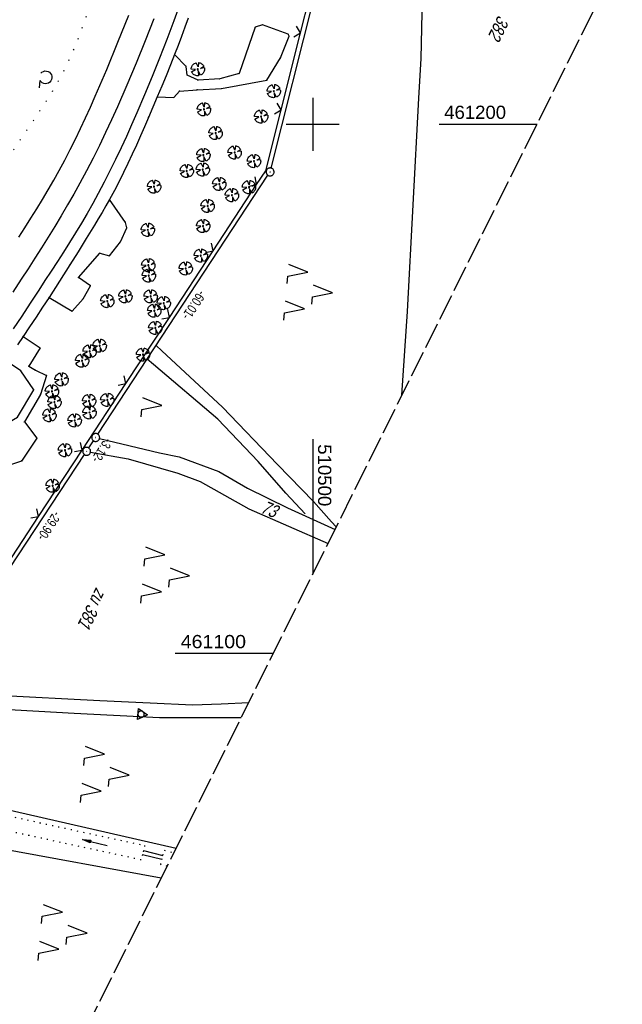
# Model space of a CAD drawing. Extents: x 510037 to 510706, y 460701 to 461658.
# Tile 17 of 34: x 510445 to 510558, y 461034 to 461220. Entities that reach past the tile are written whole.
import ezdxf

# ---------------------------------------------------------------- set-up
doc = ezdxf.new("R2010")
doc.units = 0
doc.header["$LTSCALE"] = 10
doc.header["$MEASUREMENT"] = 0
for name, pattern in [('AUSGEZOGEN', [0]), ('LT00', [0]), ('LT07', [0.22, 0.02, -0.2]), ('LT14', [0.6, 0.5, -0.1]), ('PUNKTX2_STR', [0.6, 0.1, -0.5])]:
    doc.linetypes.add(name, pattern=pattern)
doc.layers.get('0').update_dxf_attribs({"linetype": 'LT00'})
for name, color, linetype in [('--EK_FBR', 1, 'LT00'), ('--EL_DFK_AB_L', 21, 'LT00'), ('--EL_DFK_AB_P', 7, 'LT00'), ('ABSTAND', 8, 'LT00'), ('DFK_AB_L', 21, 'LT00'), ('DFK_AB_P', 7, 'LT00'), ('DFK_FLUR_NR', 250, 'LT00'), ('DFK_KATASTER', 250, 'LT00'), ('DFK_NUTZUNG', 250, 'LT00'), ('DFK_NUTZUNGSGRENZE', 70, 'PUNKTX2_STR'), ('DFK_TOPO-ANL', 252, 'LT00'), ('DFK_VERMPKT', 252, 'LT00'), ('GEHOELZ_SYMB', 252, 'Continuous'), ('PFEIL', 140, 'AUSGEZOGEN'), ('V108_AFBR_BAB', 250, 'LT00'), ('V108_BAUM', 250, 'LT00'), ('V108_GEHOELZ', 250, 'LT07'), ('V108_GEHWEG', 250, 'LT00'), ('V108_PARK_MS', 1, 'LT00'), ('V108_RASTER', 250, 'LT00'), ('V108_ZAUN', 40, 'LT00')]:
    doc.layers.add(name, color=color, linetype=linetype)
doc.layers.add('-BLATT_108-RAND', color=7, linetype='LT14', plot=False)
doc.styles.get("Standard").update_dxf_attribs({"font": 'ARIAL.TTF'})

# ---------------------------------------------------------------- blocks, each defined once
blk = doc.blocks.new('SYMB7001')
at = {"color": 0, "linetype": 'ByBlock'}
for p, q in [((-0.869, -0.506), (0, 1.001)), ((-0.5005, 0), (-0.496554, -0.062729)), ((0, 1.001), (0.869, -0.506)), ((0.869, -0.506), (-0.869, -0.506))]:
    blk.add_line(p, q, dxfattribs=at)
for points in [[(0.5005, 0), (0.496553, 0.062729), (0.484776, 0.124469), (0.465353, 0.184246), (0.438592, 0.241118), (0.404913, 0.294187), (0.364849, 0.342616), (0.319031, 0.385642), (0.268181, 0.422586), (0.213103, 0.452866), (0.154663, 0.476004), (0.093784, 0.491635), (0.031427, 0.499512), (-0.031427, 0.499512), (-0.093784, 0.491635), (-0.154663, 0.476004), (-0.213103, 0.452866), (-0.268181, 0.422586), (-0.319031, 0.385642), (-0.364849, 0.342616), (-0.404913, 0.294187), (-0.438592, 0.241118), (-0.465353, 0.184246), (-0.484776, 0.124469), (-0.496554, 0.062729), (-0.5005, 0)], [(0.031427, -0.499513), (0.093784, -0.491635), (0.154663, -0.476004), (0.213103, -0.452866), (0.268182, -0.422587), (0.319031, -0.385642), (0.364849, -0.342616), (0.404913, -0.294187), (0.438592, -0.241118), (0.465354, -0.184247), (0.484776, -0.124469), (0.496554, -0.062729), (0.500501, 0)], [(-0.496554, -0.062729), (-0.484776, -0.124469), (-0.465353, -0.184246), (-0.438592, -0.241118), (-0.404913, -0.294187), (-0.364849, -0.342616), (-0.319031, -0.385642), (-0.268182, -0.422586), (-0.213103, -0.452866), (-0.154663, -0.476004), (-0.093784, -0.491635), (-0.031427, -0.499513), (0.031427, -0.499513)]]:
    blk.add_lwpolyline(points, dxfattribs=at)
blk = doc.blocks.new('SYMB0003')
at = {"color": 0, "linetype": 'ByBlock'}
for p, q in [((-0.015712, 0), (0.010166, 0.012015)), ((0, -0.021257), (-0.015712, 0)), ((0.010166, 0.012015), (0, -0.021257))]:
    blk.add_line(p, q, dxfattribs=at)
for points in [[(-0.031395, 0.499013), (-0.093691, 0.491144), (-0.154509, 0.475528), (-0.21289, 0.452414), (-0.267913, 0.422164), (-0.318712, 0.385257), (-0.364484, 0.342274), (-0.404509, 0.293893), (-0.438154, 0.240877), (-0.464888, 0.184062), (-0.484292, 0.124345), (-0.496058, 0.062667), (-0.5, 0)], [(-0.5, 0), (-0.496058, -0.062667), (-0.484292, -0.124345), (-0.464888, -0.184062), (-0.438154, -0.240877), (-0.404509, -0.293893), (-0.364485, -0.342274), (-0.318712, -0.385257), (-0.267914, -0.422164), (-0.21289, -0.452414), (-0.154509, -0.475529), (-0.093691, -0.491144), (-0.031395, -0.499014), (0.031395, -0.499014)], [(0.5, 0), (0.496057, 0.062667), (0.484292, 0.124345), (0.464888, 0.184062), (0.438153, 0.240877), (0.404509, 0.293893), (0.364484, 0.342274), (0.318712, 0.385257), (0.267913, 0.422164), (0.21289, 0.452414), (0.154509, 0.475528), (0.093691, 0.491144), (0.031395, 0.499013), (-0.031395, 0.499013)], [(0.031395, -0.499014), (0.093691, -0.491144), (0.154509, -0.475529), (0.21289, -0.452414), (0.267914, -0.422164), (0.318712, -0.385257), (0.364485, -0.342274), (0.404509, -0.293893), (0.438154, -0.240877), (0.464889, -0.184062), (0.484292, -0.124345), (0.496058, -0.062667), (0.5, 0)]]:
    blk.add_lwpolyline(points, dxfattribs=at)
blk = doc.blocks.new('GEHOELZ_SYMB')
at = {"layer": 'GEHOELZ_SYMB'}
blk.add_line((0, 0), (1.4, 0), dxfattribs=at)
blk.add_lwpolyline([(-1.39, 0.02), (-1.61, 0.22), (-1.78, 0.47), (-1.88, 0.76), (-1.9, 1.06), (-1.84, 1.36), (-1.72, 1.64), (-1.53, 1.87), (-1.28, 2.05), (-1, 2.16), (-0.7, 2.2), (-0.4, 2.16), (-0.12, 2.05), (0.13, 1.87), (0.32, 1.64), (0.44, 1.36), (0.5, 1.06), (0.48, 0.76), (0.38, 0.47), (0.21, 0.22), (-0.01, 0.02)], dxfattribs=at)
blk = doc.blocks.new('SYMB7222')
at = {"color": 0, "linetype": 'ByBlock'}
blk.add_line((0, 0.185), (-0.11, -0.185), dxfattribs=at)
blk.add_lwpolyline([(0.25, -0.185), (0.11, -0.185), (0, 0.185)], dxfattribs=at)
blk = doc.blocks.new('SYMB7221')
at = {"color": 0, "linetype": 'ByBlock'}
for p, q in [((0, 0.435), (-0.11, 0.065)), ((0.11, 0.065), (0, 0.435)), ((0.25, 0.065), (0.11, 0.065)), ((-0.35, -0.065), (-0.46, -0.435)), ((0.35, -0.065), (0.24, -0.435))]:
    blk.add_line(p, q, dxfattribs=at)
for points in [[(-0.1, -0.435), (-0.24, -0.435), (-0.35, -0.065)], [(0.6, -0.435), (0.46, -0.435), (0.35, -0.065)]]:
    blk.add_lwpolyline(points, dxfattribs=at)
blk = doc.blocks.new('Pfreil3')
at = {"layer": 'PFEIL'}
blk.add_hatch(color=256, dxfattribs=at).paths.add_polyline_path([(-1.55, 0.27), (-1.55, -0.27), (0, 0)])
for p, q in [((-1.55, 0), (-4.83, 0)), ((-1.55, -0.27), (-1.55, 0.27)), ((-1.55, 0.27), (0, 0)), ((0, 0), (-1.55, -0.27))]:
    blk.add_line(p, q, dxfattribs=at)
blk = doc.blocks.new('SYMB0011')
at = {"color": 0, "linetype": 'ByBlock'}
for p, q in [((0.5, 0), (-0.5, 0)), ((0, 0.5), (0, -0.5))]:
    blk.add_line(p, q, dxfattribs=at)
blk = doc.blocks.new('SYMB1122')
at = {"color": 0, "linetype": 'ByBlock'}
for p, q in [((0.311075, 0.391979), (0.09863, 0.092887)), ((0.09863, 0.092887), (0.418246, 0.260377)), ((-0.475333, -0.172973), (-0.166954, -0.06134)), ((-0.166954, -0.06134), (-0.386962, -0.319059)), ((0.022929, -0.501191), (-0.043246, -0.49913)), ((0.008901, -0.038997), (0.02494, -0.031273)), ((0.377481, -0.336756), (0.093097, -0.145464)), ((0.093097, -0.145464), (0.215406, -0.456826))]:
    blk.add_line(p, q, dxfattribs=at)
for points in [[(-0.508141, 0.010932), (-0.503002, 0.073258), (-0.489922, 0.134413), (-0.469118, 0.19339), (-0.440931, 0.249215), (-0.405825, 0.300971)], [(-0.475728, -0.172816), (-0.494391, -0.113127), (-0.505255, -0.05154), (-0.508141, 0.010932)], [(-0.316293, 0.394214), (-0.150355, 0.155979), (-0.405806, 0.30112)], [(-0.316355, 0.394287), (-0.266036, 0.429988), (-0.211684, 0.459185), (-0.154136, 0.481431), (-0.094277, 0.496382), (-0.033028, 0.50381), (0.028669, 0.503599)], [(-0.02494, 0.031273), (-0.036039, 0.017355), (-0.04, 0)], [(-0.04, 0), (-0.036039, -0.017355), (-0.02494, -0.031273), (-0.008901, -0.038997), (0.008901, -0.038997)], [(0.008901, 0.038997), (-0.008901, 0.038997), (-0.02494, 0.031273)], [(0.04, 0), (0.036039, 0.017355), (0.02494, 0.031273), (0.008901, 0.038997)], [(0.02494, -0.031273), (0.036039, -0.017355), (0.04, 0)], [(0.028669, 0.503599), (0.089866, 0.495753), (0.149621, 0.480392), (0.207015, 0.457753), (0.261166, 0.428184), (0.31124, 0.39214)], [(0.418338, 0.260323), (0.450658, 0.204641), (0.475368, 0.14519), (0.492037, 0.083003), (0.500376, 0.019163), (0.500238, -0.045218), (0.491628, -0.109022), (0.474694, -0.171137), (0.449731, -0.230483), (0.417173, -0.286026), (0.377588, -0.336801)], [(-0.043246, -0.49913), (-0.108608, -0.48859), (-0.172076, -0.469745), (-0.232599, -0.442906), (-0.289176, -0.408519), (-0.340869, -0.367153), (-0.386823, -0.319492)], [(0.215414, -0.456858), (0.153338, -0.479878), (0.088821, -0.494738), (0.022929, -0.501191)]]:
    blk.add_lwpolyline(points, dxfattribs=at)
blk = doc.blocks.new('SYMB0024')
at = {"color": 0, "linetype": 'ByBlock'}
for p, q in [((-0.5, 0.5), (0, 0)), ((0, 0), (0.5, 0.5))]:
    blk.add_line(p, q, dxfattribs=at)

msp = doc.modelspace()

# ---------------------------------------------------------------- linework, layer by layer
at = {"layer": '--EK_FBR'}
for points in [[(510469.96, 461219.93), (510468.34, 461215.73), (510466.66, 461211.55), (510464.92, 461207.4), (510463.11, 461203.27), (510462, 461200.83), (510460.87, 461198.41), (510459.71, 461196), (510458.52, 461193.6), (510457.29, 461191.22), (510456.03, 461188.86), (510454.88, 461186.8), (510453.71, 461184.75), (510452.51, 461182.71), (510451.28, 461180.69), (510450.04, 461178.67), (510448.79, 461176.67), (510447.51, 461174.68), (510446.23, 461172.69), (510444.94, 461170.71), (510443.33, 461168.25)], [(510444.51, 461178.68), (510445.65, 461180.45), (510446.77, 461182.22), (510447.88, 461184.01), (510448.97, 461185.8), (510450.04, 461187.61), (510451.09, 461189.43), (510452.11, 461191.26), (510453.16, 461193.22), (510454.18, 461195.2), (510455.17, 461197.19), (510456.14, 461199.2), (510457.09, 461201.22), (510458.01, 461203.24), (510458.92, 461205.28), (510461.11, 461210.36), (510463.22, 461215.48), (510465.24, 461220.63)]]:
    msp.add_lwpolyline(points, dxfattribs=at)
at = {"layer": '--EL_DFK_AB_L'}
for p, q in [((510492.12, 461191.71), (510507.03, 461250.92)), ((510459.42, 461141.44), (510491.53, 461190.35)), ((510457.71, 461138.83), (510458.6, 461140.18)), ((510441.3, 461113.83), (510456.89, 461137.57))]:
    msp.add_line(p, q, dxfattribs=at)
at = {"layer": '-BLATT_108-RAND'}
msp.add_lwpolyline([(510449.46, 461657.25), (510037.07, 460829.27), (510293.97, 460701.31), (510706.36, 461529.3), (510449.46, 461657.25)], dxfattribs=at)
at = {"layer": 'DFK_AB_L'}
for p, q in [((510492.12, 461191.71), (510507.03, 461250.92)), ((510459.42, 461141.44), (510491.53, 461190.35)), ((510457.71, 461138.83), (510458.6, 461140.18)), ((510441.3, 461113.83), (510456.89, 461137.57))]:
    msp.add_line(p, q, dxfattribs=at)
at = {"layer": 'DFK_KATASTER'}
for p, q in [((510520.48, 461212.43), (510520.79, 461227.56)), ((510520.01, 461204.93), (510520.48, 461212.43)), ((510517.86, 461164.62), (510520.01, 461204.93)), ((510516.84, 461148.79), (510517.86, 461164.62)), ((510459.74, 461140.63), (510471.06, 461137.9)), ((510458.04, 461138.06), (510465.17, 461136.76)), ((510471.06, 461137.9), (510474.79, 461137.15)), ((510465.17, 461136.76), (510474.5, 461134.06)), ((510474.79, 461137.15), (510482.24, 461134.37)), ((510474.5, 461134.06), (510478.76, 461132.52)), ((510482.24, 461134.37), (510487.69, 461131.24)), ((510478.76, 461132.52), (510487.93, 461127.31)), ((510487.69, 461131.24), (510495.25, 461127.54)), ((510487.93, 461127.31), (510502.9, 461120.8)), ((510495.25, 461127.54), (510504.22, 461123.44)), ((510474.2, 461063.18), (510441.48, 461070.65)), ((510471.39, 461057.53), (510439.62, 461063.4))]:
    msp.add_line(p, q, dxfattribs=at)
at = {"layer": 'DFK_NUTZUNGSGRENZE', "ltscale": 0.2}
for p, q in [((510440.22, 461069.82), (510468.25, 461063.72)), ((510467.59, 461061), (510439.63, 461067.08)), ((510468.25, 461063.72), (510468.01, 461062.75)), ((510467.83, 461061.97), (510467.59, 461061)), ((510468.01, 461062.75), (510467.83, 461061.97)), ((510471.29, 461060.11), (510471.53, 461061.08)), ((510471.53, 461061.08), (510471.71, 461061.86)), ((510471.71, 461061.86), (510471.95, 461062.83)), ((510471.95, 461062.83), (510473.8, 461062.37)), ((510472.53, 461059.82), (510471.29, 461060.11))]:
    msp.add_line(p, q, dxfattribs=at)
at = {"layer": 'DFK_TOPO-ANL'}
for p, q in [((510470.43, 461158.2), (510471.49, 461157.21)), ((510471.49, 461157.21), (510482.97, 461146.51)), ((510469.92, 461154.61), (510468.73, 461155.62)), ((510482.07, 461144.28), (510469.92, 461154.61)), ((510482.97, 461146.51), (510493.32, 461135.7)), ((510489.67, 461136.28), (510482.07, 461144.28)), ((510494.89, 461130.31), (510489.67, 461136.28)), ((510493.32, 461135.7), (510500.13, 461128.71)), ((510494.89, 461130.31), (510498.54, 461126.36)), ((510500.13, 461128.71), (510503.53, 461124.89)), ((510503.53, 461124.89), (510504.45, 461123.92)), ((510436.86, 461092.32), (510459.82, 461091.13)), ((510459.82, 461091.13), (510469.31, 461090.7)), ((510454.94, 461088.64), (510437.12, 461089.66)), ((510469.31, 461090.7), (510477.27, 461090.3)), ((510477.27, 461090.3), (510482.69, 461090.46)), ((510482.69, 461090.46), (510487.91, 461090.71)), ((510471.05, 461087.82), (510454.94, 461088.64)), ((510486.27, 461087.82), (510471.05, 461087.82)), ((510486.48, 461087.83), (510486.27, 461087.82)), ((510471.53, 461061.08), (510467.83, 461061.97)), ((510468.01, 461062.75), (510471.71, 461061.86))]:
    msp.add_line(p, q, dxfattribs=at)
at = {"layer": 'V108_AFBR_BAB'}
for points in [[(510469.96, 461219.93), (510468.34, 461215.73), (510466.66, 461211.55), (510464.92, 461207.4), (510463.11, 461203.27), (510462, 461200.83), (510460.87, 461198.41), (510459.71, 461196), (510458.52, 461193.6), (510457.29, 461191.22), (510456.03, 461188.86), (510454.88, 461186.8), (510453.71, 461184.75), (510452.51, 461182.71), (510451.28, 461180.69), (510450.04, 461178.67), (510448.79, 461176.67), (510447.51, 461174.68), (510446.23, 461172.69), (510444.94, 461170.71), (510443.33, 461168.25)], [(510444.51, 461178.68), (510445.65, 461180.45), (510446.77, 461182.22), (510447.88, 461184.01), (510448.97, 461185.8), (510450.04, 461187.61), (510451.09, 461189.43), (510452.11, 461191.26), (510453.16, 461193.22), (510454.18, 461195.2), (510455.17, 461197.19), (510456.14, 461199.2), (510457.09, 461201.22), (510458.01, 461203.24), (510458.92, 461205.28), (510461.11, 461210.36), (510463.22, 461215.48), (510465.24, 461220.63)]]:
    msp.add_lwpolyline(points, dxfattribs=at)
at = {"layer": 'V108_GEHOELZ', "flags": 128}
msp.add_lwpolyline([(510461.39, 461261.83), (510461.85, 461262.21), (510462.31, 461262.58), (510462.76, 461262.91), (510463.21, 461263.19), (510463.65, 461263.41), (510464.07, 461263.55), (510464.47, 461263.59), (510464.87, 461263.51), (510465.26, 461263.33), (510465.62, 461263.05), (510465.96, 461262.69), (510466.29, 461262.27), (510466.61, 461261.79), (510466.91, 461261.26), (510467.2, 461260.72), (510467.47, 461260.16), (510467.73, 461259.59), (510467.99, 461259.04), (510468.27, 461258.44), (510468.52, 461257.86), (510468.74, 461257.3), (510468.91, 461256.75), (510469.01, 461256.2), (510469.05, 461255.58), (510469, 461254.95), (510468.87, 461254.32), (510468.69, 461253.68), (510468.44, 461253.04), (510468.15, 461252.4), (510467.83, 461251.75), (510467.48, 461251.1), (510467.12, 461250.45), (510466.75, 461249.8), (510466.39, 461249.15), (510465.68, 461247.78), (510465.03, 461246.42), (510464.43, 461245.06), (510463.88, 461243.7), (510463.38, 461242.34), (510462.92, 461240.98), (510462.49, 461239.62), (510462.09, 461238.26), (510461.72, 461236.89), (510461.36, 461235.53), (510461.02, 461234.17), (510460.68, 461232.8), (510460.34, 461231.43), (510460.01, 461230.06), (510459.66, 461228.69), (510459.19, 461226.91), (510458.69, 461225.13), (510458.17, 461223.35), (510457.62, 461221.58), (510457.03, 461219.81), (510456.41, 461218.05), (510455.75, 461216.31), (510455.05, 461214.58), (510454.3, 461212.87), (510453.52, 461211.18), (510452.69, 461209.52), (510451.8, 461207.89), (510451.11, 461206.69), (510450.39, 461205.5), (510449.66, 461204.33), (510448.9, 461203.17), (510448.13, 461202.01), (510447.36, 461200.86), (510446.57, 461199.72), (510445.79, 461198.57), (510445.01, 461197.43), (510444.23, 461196.28), (510442.57, 461193.74), (510440.95, 461191.18), (510439.39, 461188.59), (510437.88, 461185.97), (510436.42, 461183.32), (510435.02, 461180.64), (510433.67, 461177.93), (510432.95, 461176.44), (510432.24, 461174.93), (510431.55, 461173.43), (510430.85, 461171.92), (510430.16, 461170.4), (510429.47, 461168.9), (510428.76, 461167.39), (510428.04, 461165.89), (510427.31, 461164.39), (510426.35, 461162.51), (510425.35, 461160.65), (510424.32, 461158.8), (510423.25, 461156.98), (510422.14, 461155.18), (510420.98, 461153.42), (510419.79, 461151.68), (510418.55, 461149.99), (510417.27, 461148.33), (510416.33, 461147.18), (510415.38, 461146.04), (510414.41, 461144.92), (510413.43, 461143.81), (510412.44, 461142.71), (510411.45, 461141.6), (510410.46, 461140.5), (510409.47, 461139.38), (510408.49, 461138.26), (510407.52, 461137.13), (510406.56, 461135.97), (510405.63, 461134.79), (510404.72, 461133.59), (510403.98, 461132.57), (510403.26, 461131.53), (510402.54, 461130.48), (510401.83, 461129.42), (510401.12, 461128.37), (510400.41, 461127.32), (510399.69, 461126.28), (510398.96, 461125.26), (510398.21, 461124.26), (510397.44, 461123.29), (510396.64, 461122.34), (510395.82, 461121.44), (510394.96, 461120.58), (510394.06, 461119.77), (510393.12, 461119), (510392.69, 461118.69), (510392.24, 461118.39), (510391.77, 461118.12), (510391.27, 461117.89), (510390.73, 461117.7), (510390.15, 461117.57), (510389.79, 461117.52), (510389.43, 461117.5), (510389.08, 461117.51), (510388.75, 461117.56), (510388.46, 461117.66), (510388.23, 461117.82), (510388.04, 461118.07), (510387.92, 461118.4), (510387.87, 461118.77), (510387.86, 461119.18), (510387.88, 461119.61), (510387.92, 461120.05), (510388.03, 461121.13), (510388.16, 461122.16), (510388.3, 461123.15), (510388.45, 461124.09), (510388.62, 461125), (510388.82, 461125.89), (510389.04, 461126.77), (510389.28, 461127.63), (510389.7, 461128.92), (510390.18, 461130.2), (510390.7, 461131.49), (510391.28, 461132.77), (510391.9, 461134.06), (510392.55, 461135.35), (510393.23, 461136.63), (510393.93, 461137.92), (510394.65, 461139.2), (510395.39, 461140.48), (510396.12, 461141.75), (510397.91, 461144.84), (510399.69, 461147.91), (510401.46, 461150.95), (510403.22, 461153.98), (510404.97, 461157), (510406.72, 461160), (510408.46, 461162.99), (510410.19, 461165.98), (510411.92, 461168.96), (510413.64, 461171.94), (510415.35, 461174.92), (510417.06, 461177.9), (510418.76, 461180.88), (510420.46, 461183.88), (510422.61, 461187.7), (510424.76, 461191.53), (510426.9, 461195.38), (510429.03, 461199.24), (510431.16, 461203.11), (510433.28, 461206.99), (510435.4, 461210.87), (510437.52, 461214.77), (510439.63, 461218.66), (510441.75, 461222.56), (510443.86, 461226.46), (510461.39, 461261.83)], dxfattribs=at)
at = {"layer": 'V108_GEHWEG'}
for points in [[(510476.48, 461220.02), (510475.85, 461218.31), (510475.21, 461216.6), (510474.57, 461214.9), (510473.91, 461213.2), (510473.11, 461211.19), (510472.3, 461209.17), (510471.47, 461207.17), (510470.63, 461205.17), (510469.81, 461203.22), (510468.98, 461201.28), (510468.22, 461199.53), (510467.46, 461197.79), (510466.69, 461196.04), (510465.9, 461194.31), (510465.09, 461192.58), (510464.27, 461190.86), (510463.42, 461189.16), (510462.54, 461187.47), (510461.63, 461185.79), (510460.93, 461184.56), (510460.22, 461183.34), (510459.5, 461182.13), (510458.77, 461180.91), (510457.24, 461178.4), (510455.69, 461175.89), (510454.13, 461173.4), (510452.18, 461170.32), (510450.2, 461167.26), (510448.98, 461165.41), (510447.76, 461163.57), (510446.53, 461161.73), (510445.3, 461159.89), (510444.26, 461158.33)], [(510470.63, 461205.17), (510473.79, 461205.06), (510474.84, 461206.24), (510478.17, 461206.49), (510482.75, 461206.73), (510491.35, 461208.31), (510493.92, 461212.53), (510495.52, 461216.61), (510495.37, 461216.99), (510490.48, 461218.77), (510489.1, 461218.31), (510486.08, 461209.55), (510482.43, 461208.55), (510478.35, 461208.31), (510476.29, 461209.28), (510476.1, 461210.91), (510473.91, 461213.2)], [(510450.2, 461167.26), (510454.59, 461164.68), (510456.65, 461167.01), (510458.03, 461169.49), (510455.74, 461171.01), (510459.81, 461175.64), (510461.59, 461175.13), (510463.68, 461177.76), (510464.9, 461180.41), (510464.63, 461181.43), (510461.63, 461185.79)], [(510445.3, 461159.89), (510448.52, 461157.72), (510446.39, 461154.28), (510447.62, 461153.52), (510449.73, 461152.52), (510448.59, 461148.96), (510445.55, 461143.78), (510447.92, 461140.68), (510445, 461136.36), (510443.14, 461135.7), (510439.64, 461138.06), (510439.33, 461139.72), (510441.54, 461143.07), (510444.23, 461144.65), (510447.32, 461149.83), (510444.89, 461153.39), (510442.15, 461155.23)]]:
    msp.add_lwpolyline(points, dxfattribs=at)
at = {"layer": 'V108_PARK_MS'}
msp.add_lwpolyline([(510475.05, 461223.01), (510473.75, 461219.5), (510472.42, 461215.99), (510471.06, 461212.5), (510469.67, 461209.03), (510468.23, 461205.56), (510466.77, 461202.12), (510465.8, 461199.91), (510464.81, 461197.7), (510463.81, 461195.51), (510462.77, 461193.33), (510461.71, 461191.17), (510460.62, 461189.02), (510459.49, 461186.89), (510458.45, 461185.02), (510457.39, 461183.16), (510456.3, 461181.31), (510455.19, 461179.48), (510454.07, 461177.66), (510452.92, 461175.84), (510451.77, 461174.04), (510450.6, 461172.24), (510449.43, 461170.44), (510448.25, 461168.65), (510446.65, 461166.2), (510445.03, 461163.76), (510443.41, 461161.32)], dxfattribs=at)
at = {"layer": 'V108_RASTER'}
for p, q in [((510500, 461205), (510500, 461195)), ((510495, 461200), (510505, 461200)), ((510523.85, 461200), (510542.35, 461200)), ((510500, 461140.51), (510500, 461114.98)), ((510492.54, 461100), (510474.04, 461100))]:
    msp.add_line(p, q, dxfattribs=at)
at = {"layer": 'V108_ZAUN'}
for p, q in [((510497.71, 461217.25), (510501.38, 461231.79)), ((510494.03, 461202.71), (510497.71, 461217.25)), ((510481.17, 461176.05), (510489.4, 461188.59)), ((510472.93, 461163.51), (510481.17, 461176.05)), ((510464.69, 461150.98), (510472.93, 461163.51)), ((510456.46, 461138.44), (510464.69, 461150.98)), ((510448.22, 461125.9), (510456.46, 461138.44))]:
    msp.add_line(p, q, dxfattribs=at)
for points in [[(510489.4, 461188.59), (510491.12, 461191.19), (510494.03, 461202.71)], [(510439.92, 461113.42), (510440.2, 461113.7), (510448.22, 461125.9)]]:
    msp.add_lwpolyline(points, dxfattribs=at)

# ---------------------------------------------------------------- block references
at = {"layer": '--EL_DFK_AB_P', "xscale": 1.500000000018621, "yscale": 1.5, "zscale": 1.5, "rotation": 264.7377099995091}
for p in [(510491.94, 461190.98), (510459.01, 461140.81), (510457.3, 461138.2)]:
    msp.add_blockref('SYMB0003', p, dxfattribs=at)
at = {"layer": 'DFK_AB_P', "xscale": 1.500000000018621, "yscale": 1.5, "zscale": 1.5, "rotation": 264.7377099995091}
for p in [(510491.94, 461190.98), (510459.01, 461140.81), (510457.3, 461138.2)]:
    msp.add_blockref('SYMB0003', p, dxfattribs=at)
at = {"layer": 'DFK_NUTZUNG', "xscale": 10.00000000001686, "yscale": 10, "zscale": 10, "rotation": 264.7377100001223}
for name, p in [('SYMB7221', (510499.39, 461168.53)), ('SYMB7222', (510469.68, 461147.04)), ('SYMB7221', (510472.41, 461115.08)), ('SYMB7221', (510461.01, 461077.44)), ('SYMB7221', (510453.04, 461047.56))]:
    msp.add_blockref(name, p, dxfattribs=at)
at = {"layer": 'DFK_VERMPKT', "xscale": 1.200000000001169, "yscale": 1.200000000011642, "zscale": 1.2, "rotation": 264.7377100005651}
msp.add_blockref('SYMB7001', (510467.58, 461088.54), dxfattribs=at)
at = {"layer": 'GEHOELZ_SYMB', "rotation": 264.7377000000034}
msp.add_blockref('GEHOELZ_SYMB', (510448.49, 461208.25), dxfattribs=at)
at = {"layer": 'PFEIL', "rotation": 166.9164042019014}
msp.add_blockref('Pfreil3', (510456.49, 461064.84), dxfattribs=at)
at = {"layer": 'V108_BAUM', "xscale": 2.500000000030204, "yscale": 2.5, "zscale": 2.5, "rotation": 243.5238000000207}
for p in [(510478.29, 461210.38), (510492.64, 461206.24), (510479.44, 461202.79), (510490.25, 461201.45), (510481.65, 461198.32), (510479.34, 461194.17), (510485.24, 461194.65), (510488.9, 461193.02), (510476.2, 461191.16), (510479.23, 461191.42), (510470.03, 461188.2), (510482.35, 461188.7), (510487.95, 461188.1), (510484.73, 461186.59), (510480.14, 461184.55), (510479.3, 461180.76), (510468.85, 461180.04), (510478.86, 461175.17), (510468.94, 461173.35), (510469.04, 461171.39), (510476.01, 461172.74), (510464.61, 461167.46), (510469.39, 461167.46), (510461.2, 461166.57), (510471.86, 461166.19), (510470.07, 461164.76), (510470.27, 461161.51), (510459.76, 461158.14), (510457.87, 461157.08), (510467.95, 461156.46), (510456.44, 461155.31), (510452.56, 461151.77), (510450.74, 461149.52), (510451.22, 461147.49), (510457.76, 461147.72), (510461.2, 461147.91), (510450.27, 461145.01), (510457.84, 461145.53), (510455.04, 461144.02), (510453.2, 461138.41), (510450.87, 461131.69)]:
    msp.add_blockref('SYMB1122', p, dxfattribs=at)
at = {"layer": 'V108_GEHWEG', "xscale": 0.09999999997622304, "yscale": 0.09999999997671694, "zscale": 0.1, "rotation": 243.5238000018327}
for p in [(510489.1, 461218.31), (510490.48, 461218.77), (510495.37, 461216.99), (510495.52, 461216.61), (510473.91, 461213.2), (510493.92, 461212.53), (510476.1, 461210.91), (510476.29, 461209.28), (510478.35, 461208.31), (510482.43, 461208.55), (510486.08, 461209.55), (510491.35, 461208.31), (510474.84, 461206.24), (510478.17, 461206.49), (510482.75, 461206.73), (510470.63, 461205.17), (510473.79, 461205.06), (510468.98, 461201.28), (510461.63, 461185.79), (510458.77, 461180.91), (510464.63, 461181.43), (510464.9, 461180.41), (510463.68, 461177.76), (510459.81, 461175.64), (510461.59, 461175.13), (510454.13, 461173.4), (510455.74, 461171.01), (510458.03, 461169.49), (510450.2, 461167.26), (510456.65, 461167.01), (510454.59, 461164.68), (510445.3, 461159.89), (510448.52, 461157.72), (510446.39, 461154.28), (510444.89, 461153.39), (510447.62, 461153.52), (510449.73, 461152.52), (510447.32, 461149.83), (510448.59, 461148.96), (510445.55, 461143.78), (510447.92, 461140.68), (510445, 461136.36)]:
    msp.add_blockref('SYMB0011', p, dxfattribs=at)
at = {"layer": 'V108_ZAUN', "yscale": 2.099999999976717, "zscale": 2.1}
for p, xscale, rotation in [((510497.71, 461217.25), 2.099999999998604, 75.80832000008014), ((510494.03, 461202.71), 2.099999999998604, 75.80832000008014), ((510489.4, 461188.59), 2.099999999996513, 56.69200000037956), ((510481.17, 461176.05), 2.099999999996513, 56.69200000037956), ((510472.93, 461163.51), 2.099999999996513, 56.69200000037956), ((510464.69, 461150.98), 2.099999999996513, 56.69200000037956), ((510456.46, 461138.44), 2.099999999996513, 56.69200000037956), ((510448.22, 461125.9), 2.099999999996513, 56.69200000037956)]:
    msp.add_blockref('SYMB0024', p, dxfattribs=dict(at, xscale=xscale, rotation=rotation))

# ---------------------------------------------------------------- texts
at = {"layer": 'ABSTAND', "width": 0.75}
for s, rotation, p in [(' -60.01-', -123.2788, (510478.78, 461169.22)), (' -3.12-', -123.2319, (510461.11, 461141.32)), (' -29.90-', -123.2819, (510451.42, 461127.48))]:
    msp.add_text(s, height=1.8, rotation=rotation, dxfattribs=at).set_placement(p)
at = {"layer": 'DFK_FLUR_NR', "oblique": 13.754, "width": 0.75}
for s, rotation, p in [('382', 243.5238, (510535.06, 461220.72)), ('73', 337.2431, (510489.99, 461126.69)), ('zu 381', 243.5238, (510459.09, 461112.62))]:
    msp.add_text(s, height=2.5, rotation=rotation, dxfattribs=at).set_placement(p)
at = {"layer": 'V108_RASTER'}
for s, rotation, width, p in [(' 461200', -0.0019, 1.002, (510523.85, 461201)), (' 510500', -90.0019, 1.006, (510501, 461140.51)), (' 461100', -0.0019, 1.058, (510474.04, 461101))]:
    msp.add_text(s, height=2.5, rotation=rotation, dxfattribs=dict(at, width=width)).set_placement(p)

doc.saveas('drawing.dxf')
